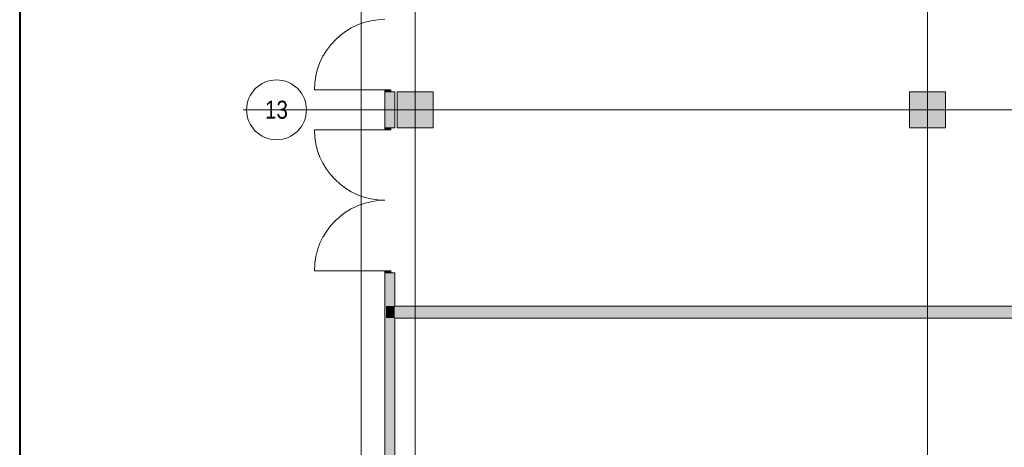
# Model space of a CAD drawing. Header units: millimetres. Extents: x 0 to 1184, y 0 to 836.
# Tile 78 of 256: x 20 to 184, y 663 to 735. Entities that reach past the tile are written whole.
import ezdxf
from ezdxf.xclip import XClip

# ---------------------------------------------------------------- set-up
doc = ezdxf.new("R2010")
doc.units = ezdxf.units.MM
doc.header["$MEASUREMENT"] = 0
doc.header["$XCLIPFRAME"] = 0
doc.linetypes.add('Штрихпунктирная', pattern=[6.702778, 3.527778, -1.763889, 0, -1.411111])
for name, color, linetype in [('1._1-й этаж (9)_1_Элемент Модели - Оси', 7, 'Continuous'), ('Конструктив - Колонны', 7, 'Continuous'), ('Конструктив - Стены Внутр сущ.', 7, 'Continuous'), ('Конструктив - Стены наружние фасад', 7, 'Continuous'), ('Элемент Модели - Оси', 7, 'Continuous')]:
    doc.layers.add(name, color=color, linetype=linetype)
doc.styles.add('СГЕНЕРИР_СТИЛЬ_1', font='txt')

# ---------------------------------------------------------------- blocks, each defined once
blk = doc.blocks.new('Чертеж_2_1', base_point=(205.47, 89.56))
at = {"layer": '1._1-й этаж (9)_1_Элемент Модели - Оси', "color": 7, "linetype": 'Штрихпунктирная', "lineweight": 15}
blk.add_line((71.32, 719.56), (67.87, 719.56), dxfattribs=at)
at = {"layer": '1._1-й этаж (9)_1_Элемент Модели - Оси', "color": 7, "linetype": 'Continuous', "lineweight": 15}
blk.add_circle((62.87, 719.56), 5, dxfattribs=at)
at = {"layer": '1._1-й этаж (9)_1_Элемент Модели - Оси', "color": 7, "linetype": 'Continuous', "lineweight": 15, "insert": (60.95, 719.56), "char_height": 3, "attachment_point": 4, "style": 'СГЕНЕРИР_СТИЛЬ_1'}
blk.add_mtext('\\A1;{\\pql;\\pt0;\\fArial Narrow|b0|i0|c204|p34;13}', dxfattribs=at)
blk = doc.blocks.new('Чертеж_4_4', base_point=(-278.48, 89.56))
at = {"layer": 'Конструктив - Колонны', "linetype": 'Continuous', "lineweight": 0, "true_color": 0x000000}
for points in [[(83.02, 716.56), (89.02, 716.56), (89.02, 722.56), (83.02, 722.56)], [(168.52, 716.56), (174.52, 716.56), (174.52, 722.56), (168.52, 722.56)]]:
    blk.add_hatch(color=18, dxfattribs=at).paths.add_polyline_path(points)
at = {"layer": 'Конструктив - Стены Внутр сущ.', "linetype": 'Continuous', "lineweight": 0, "true_color": 0x000000}
for points in [[(81.42, 684.79), (81.42, 686.79), (81.12, 686.79), (81.12, 684.79)], [(82.62, 684.79), (82.62, 686.79), (81.42, 686.79), (81.42, 684.79)], [(205.52, 686.79), (82.62, 686.79), (82.62, 684.79), (205.52, 684.79)]]:
    blk.add_hatch(color=18, dxfattribs=at).paths.add_polyline_path(points)
at = {"layer": 'Конструктив - Стены наружние фасад', "linetype": 'Continuous', "lineweight": 0, "true_color": 0x7f7f7f}
for points in [[(81.97, 722.56), (81.97, 722.88), (80.97, 722.88), (80.97, 722.56)], [(80.97, 716.56), (80.97, 716.24), (81.97, 716.24), (81.97, 716.56)], [(81.97, 692.36), (81.97, 692.68), (80.97, 692.68), (80.97, 692.36)]]:
    blk.add_hatch(color=8, dxfattribs=at).paths.add_polyline_path(points)
at = {"layer": 'Конструктив - Стены наружние фасад', "linetype": 'Continuous', "lineweight": 0, "true_color": 0x000000}
for points in [[(81.12, 722.56), (80.97, 722.56), (80.97, 716.56), (81.12, 716.56)], [(81.12, 722.56), (81.12, 716.56), (81.42, 716.56), (81.42, 722.56)], [(81.42, 722.56), (81.42, 716.56), (82.62, 716.56), (82.62, 722.56)], [(80.97, 630.56), (81.12, 630.56), (81.12, 692.36), (80.97, 692.36)], [(81.12, 686.79), (81.42, 686.79), (81.42, 692.36), (81.12, 692.36)], [(81.42, 692.36), (81.42, 686.79), (82.62, 686.79), (82.62, 692.36)], [(81.12, 684.79), (81.12, 630.56), (81.42, 630.56), (81.42, 684.79)], [(81.42, 684.79), (81.42, 630.56), (82.62, 630.56), (82.62, 684.79)]]:
    blk.add_hatch(color=18, dxfattribs=at).paths.add_polyline_path(points)
at = {"layer": 'Конструктив - Колонны', "color": 7, "linetype": 'Continuous', "lineweight": 15}
for p, q in [((86.02, 720.36), (86.02, 723.36)), ((171.52, 720.36), (171.52, 723.36)), ((85.22, 719.56), (82.22, 719.56)), ((86.02, 718.76), (86.02, 715.76)), ((86.82, 719.56), (89.82, 719.56)), ((170.72, 719.56), (167.72, 719.56)), ((171.52, 718.76), (171.52, 715.76)), ((172.32, 719.56), (175.32, 719.56))]:
    blk.add_line(p, q, dxfattribs=at)
at = {"layer": 'Конструктив - Колонны', "color": 7, "linetype": 'Continuous', "lineweight": 15, "flags": 128}
for points in [[(83.02, 716.56), (89.02, 716.56), (89.02, 722.56), (83.02, 722.56)], [(168.52, 716.56), (174.52, 716.56), (174.52, 722.56), (168.52, 722.56)]]:
    blk.add_lwpolyline(points, close=True, dxfattribs=at)
at = {"layer": 'Конструктив - Колонны', "color": 7, "linetype": 'Continuous', "lineweight": 15}
for p in [(86.02, 719.56), (171.52, 719.56)]:
    blk.add_point(p, dxfattribs=at)
at = {"layer": 'Конструктив - Стены Внутр сущ.', "color": 7, "linetype": 'Continuous', "lineweight": 15, "flags": 128}
for points in [[(205.52, 686.79), (82.62, 686.79)], [(82.62, 684.79), (205.52, 684.79)]]:
    blk.add_lwpolyline(points, dxfattribs=at)
at = {"layer": 'Конструктив - Стены наружние фасад', "color": 7, "linetype": 'Continuous', "lineweight": 15}
for p, q in [((80.97, 722.88), (69.19, 722.88)), ((81.97, 722.88), (80.97, 722.88)), ((80.97, 722.88), (80.97, 722.56)), ((80.97, 722.56), (80.97, 722.13)), ((80.97, 722.56), (81.12, 722.56)), ((80.97, 722.56), (81.97, 722.56)), ((80.97, 722.56), (81.12, 722.56)), ((80.97, 722.56), (81.12, 722.56)), ((80.97, 722.56), (80.97, 722.13)), ((80.97, 722.56), (80.97, 722.13)), ((81.12, 722.56), (81.42, 722.56)), ((81.12, 722.56), (81.42, 722.56)), ((81.12, 722.56), (81.42, 722.56)), ((81.42, 722.56), (81.97, 722.56)), ((81.42, 722.56), (81.97, 722.56)), ((81.42, 722.56), (81.97, 722.56)), ((81.97, 722.56), (81.97, 722.88)), ((81.97, 722.56), (82.62, 722.56)), ((81.97, 722.56), (82.62, 722.56)), ((81.97, 722.56), (82.62, 722.56)), ((82.62, 722.56), (82.62, 722.13)), ((82.62, 722.56), (82.62, 722.13)), ((82.62, 722.56), (82.62, 722.13)), ((80.97, 716.56), (80.97, 716.99)), ((80.97, 716.56), (80.97, 716.99)), ((80.97, 716.56), (80.97, 716.99)), ((82.62, 716.56), (82.62, 716.99)), ((82.62, 716.56), (82.62, 716.99)), ((82.62, 716.56), (82.62, 716.99)), ((80.97, 716.24), (69.19, 716.24)), ((80.97, 716.56), (81.12, 716.56)), ((80.97, 716.56), (80.97, 716.24)), ((81.97, 716.56), (80.97, 716.56)), ((80.97, 716.56), (81.12, 716.56)), ((80.97, 716.56), (81.12, 716.56)), ((80.97, 716.24), (81.97, 716.24)), ((81.12, 716.56), (81.42, 716.56)), ((81.12, 716.56), (81.42, 716.56)), ((81.12, 716.56), (81.42, 716.56)), ((81.42, 716.56), (81.97, 716.56)), ((81.42, 716.56), (81.97, 716.56)), ((81.42, 716.56), (81.97, 716.56)), ((81.97, 716.56), (82.62, 716.56)), ((81.97, 716.24), (81.97, 716.56)), ((81.97, 716.56), (82.62, 716.56)), ((81.97, 716.56), (82.62, 716.56)), ((80.97, 692.68), (69.19, 692.68)), ((81.97, 692.68), (80.97, 692.68)), ((80.97, 692.68), (80.97, 692.36)), ((80.97, 692.36), (80.97, 691.93)), ((80.97, 692.36), (81.12, 692.36)), ((80.97, 692.36), (81.97, 692.36)), ((80.97, 692.36), (81.12, 692.36)), ((80.97, 692.36), (81.12, 692.36)), ((80.97, 692.36), (80.97, 691.93)), ((80.97, 692.36), (80.97, 691.93)), ((81.12, 692.36), (81.42, 692.36)), ((81.12, 692.36), (81.42, 692.36)), ((81.12, 692.36), (81.42, 692.36)), ((81.42, 692.36), (81.97, 692.36)), ((81.42, 692.36), (81.97, 692.36)), ((81.42, 692.36), (81.97, 692.36)), ((81.97, 692.36), (81.97, 692.68)), ((81.97, 692.36), (82.62, 692.36)), ((81.97, 692.36), (82.62, 692.36)), ((81.97, 692.36), (82.62, 692.36)), ((82.62, 692.36), (82.62, 691.93)), ((82.62, 692.36), (82.62, 691.93)), ((82.62, 692.36), (82.62, 691.93))]:
    blk.add_line(p, q, dxfattribs=at)
at = {"layer": 'Конструктив - Стены наружние фасад', "color": 7, "linetype": 'Continuous', "lineweight": 15, "flags": 128}
for points in [[(80.97, 722.56), (80.97, 716.56)], [(82.62, 716.56), (82.62, 722.56)], [(80.97, 692.36), (80.97, 630.56)], [(82.62, 686.79), (82.62, 692.36)], [(82.62, 630.56), (82.62, 684.79)]]:
    blk.add_lwpolyline(points, dxfattribs=at)
at = {"layer": 'Конструктив - Стены наружние фасад', "color": 7, "linetype": 'Continuous', "lineweight": 15}
for centre, start, end in [((80.97, 722.88), 90, 180), ((80.97, 716.24), 180, 270), ((80.97, 692.68), 90, 180)]:
    blk.add_arc(centre, 11.78, start, end, dxfattribs=at)
at = {"layer": 'Элемент Модели - Оси', "color": 7, "linetype": 'Continuous', "lineweight": 15}
for p, q in [((77.02, 828.73), (77.02, 166.93)), ((86.02, 828.73), (86.02, 166.93)), ((171.52, 828.73), (171.52, 166.93)), ((57.32, 719.56), (1181.05, 719.56))]:
    blk.add_line(p, q, dxfattribs=at)

msp = doc.modelspace()

# ---------------------------------------------------------------- linework, layer by layer
at = {"color": 7, "linetype": 'Continuous', "lineweight": 40}
msp.add_line((20, 836), (20, 5), dxfattribs=at)

# ---------------------------------------------------------------- block references
at = {"color": 161, "linetype": 'Continuous', "lineweight": 40, "true_color": 0x83aefe}
ref = msp.add_blockref('Чертеж_2_1', (205.47, 89.56), dxfattribs=at)
XClip(ref).set_block_clipping_path([(57.3201676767, 166.9282606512), (71.3162990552, 828.727105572)])

# ---------------------------------------------------------------- next in the draw order: block references
ref = msp.add_blockref('Чертеж_4_4', (-278.48, 89.56), dxfattribs=at)
XClip(ref).set_block_clipping_path([(57.3201676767, 166.9277917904), (1181.0522393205, 828.727105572)])

doc.saveas('drawing.dxf')
